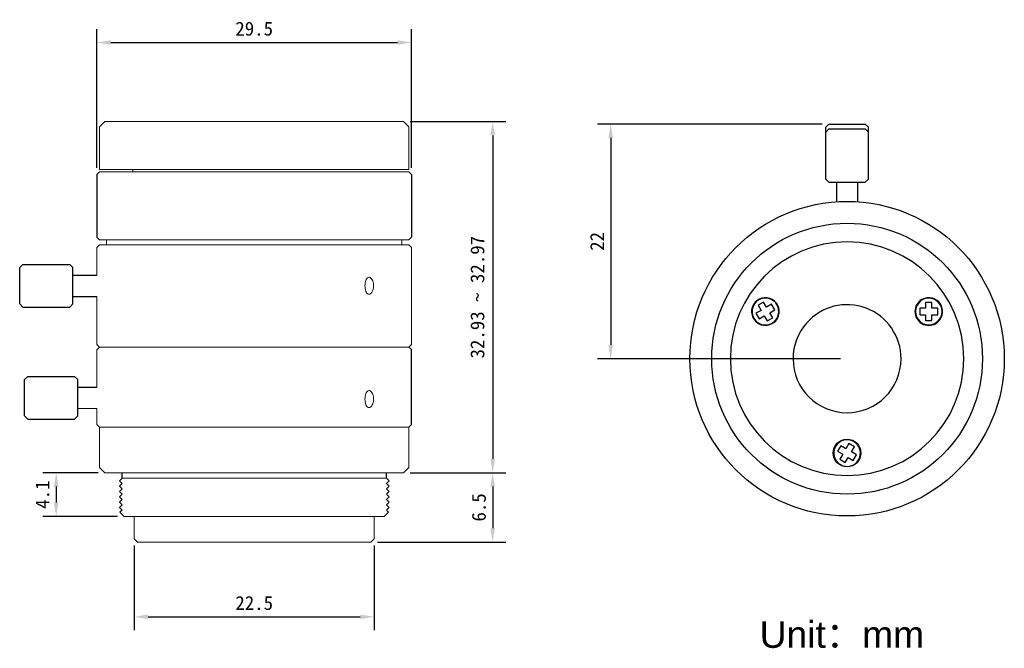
# Model space of a CAD drawing. Header units: millimetres. Extents: x 404.9 to 497.3, y 37.7 to 96.7.
import ezdxf

# ---------------------------------------------------------------- set-up
doc = ezdxf.new("R2010")
doc.units = ezdxf.units.MM
doc.layers.add('前组镜筒', color=3, linetype='Continuous')
doc.styles.get("Standard").update_dxf_attribs({"font": 'txt.shx'})
doc.styles.add('Textstil32', font='arial.ttf')
doc.dimstyles.new('ISO-25', dxfattribs={"dimtxt": 1.3, "dimasz": 1.3, "dimexe": 1.25, "dimexo": 0.625, "dimtad": 1, "dimdsep": 46, "dimtxsty": 'Standard', "dimcen": 2.5, "dimadec": 0, "dimazin": 0, "dimtfac": 1, "dimtmove": 0, "dimatfit": 3, "dimfxl": 1, "dimarcsym": 0})

# ---------------------------------------------------------------- blocks, each defined once
blk = doc.blocks.new('*D5')
at = {"color": 0, "lineweight": -2}
for p, q in [((441.556, 87.1), (450.554, 87.1)), ((449.304, 85.8), (449.304, 55.472)), ((441.556, 54.172), (450.554, 54.172))]:
    blk.add_line(p, q, dxfattribs=at)
at = {"color": 0}
for points in [[(449.521, 85.8), (449.088, 85.8), (449.304, 87.1)], [(449.088, 55.472), (449.521, 55.472), (449.304, 54.172)]]:
    blk.add_solid(points, dxfattribs=at)
at = {"layer": 'Defpoints', "color": 0}
for p in [(440.931, 87.1), (440.931, 54.172), (449.304, 54.172)]:
    blk.add_point(p, dxfattribs=at)
at = {"color": 0, "insert": (447.881, 70.636), "char_height": 1.3, "attachment_point": 5, "rotation": 90}
blk.add_mtext('{\\fFangSong|b0|i0|c134|p49;32.93 ~ 32.97\\Ftxt.shx|c0; }', dxfattribs=at)
blk = doc.blocks.new('*D6')
at = {"color": 0, "lineweight": -2}
for p, q in [((441.556, 54.172), (450.554, 54.172)), ((449.304, 52.872), (449.304, 48.972)), ((438.506, 47.672), (450.554, 47.672))]:
    blk.add_line(p, q, dxfattribs=at)
at = {"color": 0}
for points in [[(449.521, 52.872), (449.088, 52.872), (449.304, 54.172)], [(449.088, 48.972), (449.521, 48.972), (449.304, 47.672)]]:
    blk.add_solid(points, dxfattribs=at)
at = {"layer": 'Defpoints', "color": 0}
for p in [(440.931, 54.172), (437.881, 47.672), (449.304, 47.672)]:
    blk.add_point(p, dxfattribs=at)
at = {"color": 0, "insert": (448.018, 50.922), "char_height": 1.3, "attachment_point": 5, "rotation": 90}
blk.add_mtext('{\\fFangSong|b0|i0|c134|p49;6.5}', dxfattribs=at)
blk = doc.blocks.new('*D7')
at = {"color": 0, "lineweight": -2}
for p, q in [((412.306, 54.172), (407.107, 54.172)), ((408.357, 52.872), (408.357, 51.372)), ((414.106, 50.072), (407.107, 50.072))]:
    blk.add_line(p, q, dxfattribs=at)
at = {"color": 0}
for points in [[(408.573, 52.872), (408.14, 52.872), (408.357, 54.172)], [(408.14, 51.372), (408.573, 51.372), (408.357, 50.072)]]:
    blk.add_solid(points, dxfattribs=at)
at = {"layer": 'Defpoints', "color": 0}
for p in [(412.931, 54.172), (408.357, 50.072), (414.731, 50.072)]:
    blk.add_point(p, dxfattribs=at)
at = {"color": 0, "insert": (407.07, 52.122), "char_height": 1.3, "attachment_point": 5, "rotation": 90}
blk.add_mtext('{\\fFangSong|b0|i0|c134|p49;4.1}', dxfattribs=at)
blk = doc.blocks.new('*D8')
at = {"color": 0, "lineweight": -2}
for p, q in [((412.181, 82.775), (412.181, 95.768)), ((441.681, 82.775), (441.681, 95.768)), ((413.481, 94.518), (440.381, 94.518))]:
    blk.add_line(p, q, dxfattribs=at)
at = {"color": 0}
for points in [[(413.481, 94.735), (413.481, 94.302), (412.181, 94.518)], [(440.381, 94.302), (440.381, 94.735), (441.681, 94.518)]]:
    blk.add_solid(points, dxfattribs=at)
at = {"layer": 'Defpoints', "color": 0}
for p in [(441.681, 94.518), (412.181, 82.15), (441.681, 82.15)]:
    blk.add_point(p, dxfattribs=at)
at = {"color": 0, "insert": (426.931, 95.804), "char_height": 1.3, "attachment_point": 5}
blk.add_mtext('{\\fFangSong|b0|i0|c134|p49;29.5}', dxfattribs=at)
blk = doc.blocks.new('*D9')
at = {"color": 0, "lineweight": -2}
for p, q in [((415.681, 47.347), (415.681, 39.412)), ((438.181, 47.347), (438.181, 39.412)), ((416.981, 40.662), (436.881, 40.662))]:
    blk.add_line(p, q, dxfattribs=at)
at = {"color": 0}
for points in [[(416.981, 40.879), (416.981, 40.446), (415.681, 40.662)], [(436.881, 40.446), (436.881, 40.879), (438.181, 40.662)]]:
    blk.add_solid(points, dxfattribs=at)
at = {"layer": 'Defpoints', "color": 0}
for p in [(415.681, 47.972), (438.181, 47.972), (438.181, 40.662)]:
    blk.add_point(p, dxfattribs=at)
at = {"color": 0, "insert": (426.931, 41.949), "char_height": 1.3, "attachment_point": 5}
blk.add_mtext('{\\fFangSong|b0|i0|c134|p49;22.5}', dxfattribs=at)
blk = doc.blocks.new('*D10')
at = {"color": 0, "lineweight": -2}
for p, q in [((480.228, 86.867), (459.126, 86.867)), ((460.376, 85.567), (460.376, 66.167)), ((481.928, 64.867), (459.126, 64.867))]:
    blk.add_line(p, q, dxfattribs=at)
at = {"color": 0}
for points in [[(460.593, 85.567), (460.16, 85.567), (460.376, 86.867)], [(460.16, 66.167), (460.593, 66.167), (460.376, 64.867)]]:
    blk.add_solid(points, dxfattribs=at)
at = {"layer": 'Defpoints', "color": 0}
for p in [(480.853, 86.867), (460.376, 64.867), (482.553, 64.867)]:
    blk.add_point(p, dxfattribs=at)
at = {"color": 0, "insert": (459.101, 75.867), "char_height": 1.3, "attachment_point": 5, "rotation": 90}
blk.add_mtext('{\\fFangSong|b0|i0|c134|p49;22}', dxfattribs=at)

msp = doc.modelspace()

# ---------------------------------------------------------------- linework, layer by layer
at = {"color": 7, "linetype": 'Continuous', "lineweight": 15}
for p, q in [((412.931, 87.1), (412.431, 86.6)), ((422.308, 87.1), (412.931, 87.1)), ((440.931, 87.1), (422.308, 87.1)), ((441.431, 86.6), (440.931, 87.1)), ((412.431, 86.6), (412.431, 82.6)), ((441.431, 82.6), (441.431, 86.6)), ((412.431, 82.4), (412.181, 82.15)), ((422.143, 82.6), (412.431, 82.6)), ((412.431, 82.4), (412.979, 82.4)), ((412.979, 82.4), (414.218, 82.4)), ((414.218, 82.4), (437.327, 82.4)), ((415.531, 82.6), (415.531, 82.4)), ((441.431, 82.6), (422.143, 82.6)), ((437.327, 82.4), (439.327, 82.4)), ((439.327, 82.4), (441.431, 82.4)), ((441.681, 82.15), (441.431, 82.4)), ((412.181, 76.25), (412.431, 76)), ((412.431, 76), (412.979, 76)), ((414.218, 76), (412.979, 76)), ((413.081, 76), (413.081, 75.56)), ((414.218, 76), (437.327, 76)), ((439.327, 76), (437.327, 76)), ((439.327, 76), (441.431, 76)), ((440.781, 75.56), (440.781, 76)), ((441.431, 76), (441.681, 76.25)), ((412.431, 75.56), (412.181, 75.31)), ((412.181, 75.31), (412.181, 72.71)), ((412.431, 75.56), (441.431, 75.56)), ((441.681, 75.31), (441.431, 75.56)), ((441.681, 66.21), (441.681, 75.31)), ((412.181, 70.71), (412.181, 66.21)), ((412.181, 66.21), (412.431, 65.96)), ((412.431, 65.96), (412.181, 65.71)), ((412.181, 65.71), (412.181, 62.202)), ((412.431, 65.96), (441.431, 65.96)), ((441.431, 65.96), (441.681, 66.21)), ((441.643, 65.747), (441.431, 65.96)), ((412.181, 60.202), (412.181, 58.71)), ((412.181, 58.71), (412.431, 58.46)), ((412.431, 58.46), (412.431, 54.672)), ((436.274, 58.46), (412.431, 58.46)), ((434.181, 58.46), (441.431, 58.46)), ((441.431, 58.46), (439.343, 58.46)), ((441.431, 58.46), (441.644, 58.673)), ((441.431, 54.672), (441.431, 58.46)), ((412.431, 54.672), (412.931, 54.172)), ((440.931, 54.172), (441.431, 54.672)), ((412.931, 54.172), (433.931, 54.172)), ((414.531, 53.672), (439.331, 53.672)), ((433.931, 54.172), (440.931, 54.172)), ((433.031, 50.072), (414.731, 50.072)), ((415.681, 50.072), (415.681, 47.972)), ((439.131, 50.072), (433.031, 50.072)), ((438.181, 47.972), (438.181, 50.072)), ((415.681, 47.972), (415.981, 47.672)), ((415.981, 47.672), (432.406, 47.672)), ((432.406, 47.672), (437.881, 47.672)), ((437.881, 47.672), (438.181, 47.972))]:
    msp.add_line(p, q, dxfattribs=at)
at = {"color": 7, "linetype": 'Continuous', "lineweight": 25}
for p, q in [((480.853, 86.867), (480.553, 86.567)), ((480.853, 86.867), (484.253, 86.867)), ((484.553, 86.567), (484.253, 86.867)), ((480.853, 86.414), (480.553, 86.114)), ((480.853, 86.414), (484.253, 86.414)), ((484.553, 86.114), (484.253, 86.414)), ((480.553, 81.717), (480.853, 81.417)), ((480.853, 81.417), (484.025, 81.417)), ((481.553, 81.417), (481.553, 79.583)), ((483.553, 79.583), (483.553, 81.417)), ((484.025, 81.417), (484.253, 81.417)), ((484.253, 81.417), (484.553, 81.717)), ((474.479, 69.402), (474.003, 69.127)), ((474.724, 70.178), (474.204, 69.878)), ((474.204, 69.878), (474.479, 69.402)), ((474.999, 69.702), (474.724, 70.178)), ((475.475, 69.977), (474.999, 69.702)), ((475.299, 69.182), (475.775, 69.457)), ((475.775, 69.457), (475.475, 69.977)), ((489.367, 69.592), (489.367, 68.992)), ((489.917, 69.592), (489.367, 69.592)), ((490.517, 70.142), (489.917, 70.142)), ((489.917, 70.142), (489.917, 69.592)), ((490.517, 69.592), (490.517, 70.142)), ((491.067, 69.592), (490.517, 69.592)), ((491.067, 68.992), (491.067, 69.592)), ((474.003, 69.127), (474.303, 68.607)), ((474.303, 68.607), (474.779, 68.882)), ((474.779, 68.882), (475.054, 68.406)), ((475.054, 68.406), (475.574, 68.706)), ((475.574, 68.706), (475.299, 69.182)), ((489.367, 68.992), (489.917, 68.992)), ((489.917, 68.992), (489.917, 68.442)), ((489.917, 68.442), (490.517, 68.442)), ((490.517, 68.442), (490.517, 68.992)), ((490.517, 68.992), (491.067, 68.992)), ((481.967, 56.702), (481.667, 56.182)), ((482.443, 56.427), (481.967, 56.702)), ((482.718, 56.903), (482.443, 56.427)), ((483.238, 56.603), (482.718, 56.903)), ((482.963, 56.127), (483.238, 56.603)), ((481.667, 56.182), (482.143, 55.907)), ((482.143, 55.907), (481.868, 55.431)), ((481.868, 55.431), (482.388, 55.131)), ((482.388, 55.131), (482.663, 55.607)), ((482.663, 55.607), (483.139, 55.332)), ((483.439, 55.852), (482.963, 56.127)), ((483.139, 55.332), (483.439, 55.852))]:
    msp.add_line(p, q, dxfattribs=at)
for p, q in [((480.553, 81.717), (480.553, 86.567)), ((484.553, 81.717), (484.553, 86.567)), ((412.181, 82.15), (412.181, 76.25)), ((441.681, 82.15), (441.681, 76.25)), ((441.643, 65.747), (441.644, 58.673)), ((414.531, 53.672), (414.281, 53.422)), ((414.531, 53.672), (414.531, 54.172)), ((439.331, 53.672), (439.331, 54.172)), ((439.331, 53.672), (439.581, 53.422)), ((414.281, 53.422), (414.531, 53.172)), ((414.531, 53.172), (414.281, 52.922)), ((414.281, 52.922), (414.531, 52.672)), ((414.531, 52.672), (414.281, 52.422)), ((439.581, 53.422), (439.331, 53.172)), ((439.331, 53.172), (439.581, 52.922)), ((439.581, 52.922), (439.331, 52.672)), ((439.331, 52.672), (439.581, 52.422)), ((414.281, 52.422), (414.531, 52.172)), ((414.531, 52.172), (414.281, 51.922)), ((414.281, 51.922), (414.531, 51.672)), ((439.581, 52.422), (439.331, 52.172)), ((439.331, 52.172), (439.581, 51.922)), ((439.581, 51.922), (439.331, 51.672)), ((414.531, 51.672), (414.281, 51.422)), ((414.281, 51.422), (414.531, 51.172)), ((414.531, 51.172), (414.281, 50.922)), ((414.281, 50.922), (414.531, 50.672)), ((439.331, 51.672), (439.581, 51.422)), ((439.581, 51.422), (439.331, 51.172)), ((439.331, 51.172), (439.581, 50.922)), ((439.581, 50.922), (439.331, 50.672)), ((414.531, 50.672), (414.331, 50.472)), ((439.331, 50.672), (439.531, 50.472))]:
    msp.add_line(p, q)
at = {"color": 0, "linetype": 'Continuous', "lineweight": 15}
for p, q in [((412.181, 72.71), (409.931, 72.71)), ((409.931, 70.71), (412.181, 70.71)), ((410.381, 60.202), (412.181, 60.202)), ((414.731, 50.072), (414.331, 50.472)), ((439.131, 50.072), (439.531, 50.472))]:
    msp.add_line(p, q, dxfattribs=at)
at = {"color": 8, "linetype": 'Continuous', "lineweight": 25}
for p, q in [((475.514, 70.375), (475.539, 70.418)), ((489.592, 70.375), (489.567, 70.418)), ((474.264, 68.21), (474.239, 68.166)), ((490.842, 68.21), (490.867, 68.166))]:
    msp.add_line(p, q, dxfattribs=at)
for radius in [14.75, 12.7]:
    msp.add_circle((482.553, 64.867), radius)
at = {"color": 7, "linetype": 'Continuous', "lineweight": 25}
msp.add_circle((482.553, 56.017), 1.3, dxfattribs=at)
for centre, radius, start, end in [((482.553, 64.867), 10.95, 360, 180), ((474.889, 69.292), 1.3, 60, 240), ((474.889, 69.292), 1.25, 120, 300), ((474.889, 69.292), 1.3, 240, 60), ((474.889, 69.292), 1.25, 300, 120), ((490.217, 69.292), 1.3, 120, 300), ((490.217, 69.292), 1.25, 0, 180), ((490.217, 69.292), 1.3, 300, 120), ((482.553, 64.867), 5.067, 359.99999, 138.7678), ((490.217, 69.292), 1.25, 180, 0), ((482.553, 64.867), 5.067, 138.7678, 180.00001), ((482.553, 64.867), 10.95, 180, 360), ((482.553, 64.867), 5.067, 180.00001, 359.99999), ((482.553, 56.017), 1.25, 60, 240), ((482.553, 56.017), 1.25, 240, 60)]:
    msp.add_arc(centre, radius, start, end, dxfattribs=at)
at = {"color": 7, "linetype": 'Continuous', "lineweight": 15}
for points in [[(437.325, 71.71), (437.329, 71.8), (437.337, 71.979), (437.399, 72.219), (437.494, 72.401), (437.616, 72.505), (437.752, 72.52), (437.887, 72.443), (438.005, 72.284), (438.09, 72.06), (438.13, 71.797), (438.121, 71.524), (438.063, 71.272), (437.965, 71.069), (437.839, 70.938), (437.702, 70.894), (437.569, 70.943), (437.456, 71.077), (437.373, 71.283), (437.33, 71.506), (437.326, 71.653), (437.325, 71.71)], [(437.325, 61.079), (437.329, 61.169), (437.337, 61.348), (437.399, 61.588), (437.494, 61.77), (437.616, 61.874), (437.752, 61.889), (437.887, 61.812), (438.005, 61.653), (438.09, 61.429), (438.13, 61.166), (438.121, 60.893), (438.063, 60.641), (437.965, 60.438), (437.839, 60.307), (437.702, 60.264), (437.569, 60.312), (437.456, 60.446), (437.373, 60.652), (437.33, 60.875), (437.326, 61.022), (437.325, 61.079)]]:
    msp.add_open_spline(points, degree=3, knots=[0, 0, 0, 0, 0.053635, 0.107272, 0.160956, 0.21467, 0.268331, 0.321933, 0.375568, 0.429272, 0.482972, 0.536615, 0.590214, 0.64388, 0.697591, 0.751273, 0.804892, 0.858508, 0.912193, 0.965906, 1, 1, 1, 1], dxfattribs=at)
at = {"layer": '前组镜筒', "color": 0}
for p, q in [((405.231, 73.71), (404.931, 73.41)), ((404.931, 70.01), (404.931, 73.41)), ((405.231, 73.71), (409.631, 73.71)), ((409.931, 73.41), (409.631, 73.71)), ((409.931, 70.01), (409.931, 73.41)), ((409.931, 72.71), (412.181, 72.71)), ((409.931, 70.71), (412.181, 70.71)), ((405.231, 69.71), (404.931, 70.01)), ((405.231, 69.71), (409.631, 69.71)), ((409.931, 70.01), (409.631, 69.71)), ((405.681, 63.202), (405.381, 62.902)), ((405.381, 59.502), (405.381, 62.902)), ((405.681, 63.202), (410.081, 63.202)), ((410.381, 62.902), (410.081, 63.202)), ((410.381, 59.502), (410.381, 62.902)), ((410.381, 62.202), (412.181, 62.202)), ((405.681, 59.202), (405.381, 59.502)), ((405.681, 59.202), (410.081, 59.202)), ((410.381, 59.502), (410.081, 59.202))]:
    msp.add_line(p, q, dxfattribs=at)

# ---------------------------------------------------------------- texts
at = {"insert": (474.348, 40.254), "char_height": 2.5, "attachment_point": 1, "style": 'Textstil32'}
msp.add_mtext_dynamic_manual_height_columns('Unit{\\fSimSun|b0|i0|c134|p2;：}mm', width=46.42623, gutter_width=12.5, heights=[0], dxfattribs=at)

# ---------------------------------------------------------------- dimensions: what is measured, and where the dimension line sits
for base, p1, p2, picture, middle in [((441.681, 94.518), (412.181, 82.15), (441.681, 82.15), '*D8', (426.931, 95.804)), ((438.181, 40.662), (415.681, 47.972), (438.181, 47.972), '*D9', (426.931, 41.949))]:
    dim = msp.add_linear_dim(base=base, p1=p1, p2=p2, text='{\\fFangSong|b0|i0|c134|p49;<>}', dimstyle='ISO-25', override={"dimtxsty": 'Standard'})
    dim.commit()
    dim.dimension.update_dxf_attribs({"geometry": picture, "text_midpoint": middle})
for base, p1, p2, angle, text, picture, middle in [((449.304, 54.172), (440.931, 87.1), (440.931, 54.172), 270, '{\\fFangSong|b0|i0|c134|p49;<> ~ 32.97\\Ftxt.shx|c0; }', '*D5', (447.881, 70.636)), ((460.376, 64.867), (480.853, 86.867), (482.553, 64.867), 90, '{\\fFangSong|b0|i0|c134|p49;<>}', '*D10', (459.101, 75.867)), ((408.357, 50.072), (412.931, 54.172), (414.731, 50.072), 270, '{\\fFangSong|b0|i0|c134|p49;<>}', '*D7', (407.07, 52.122)), ((449.304, 47.672), (440.931, 54.172), (437.881, 47.672), 270, '{\\fFangSong|b0|i0|c134|p49;<>}', '*D6', (448.018, 50.922))]:
    dim = msp.add_linear_dim(base=base, p1=p1, p2=p2, angle=angle, text=text, dimstyle='ISO-25', override={"dimtxsty": 'Standard'})
    dim.commit()
    dim.dimension.update_dxf_attribs({"geometry": picture, "text_midpoint": middle})

doc.saveas('drawing.dxf')
